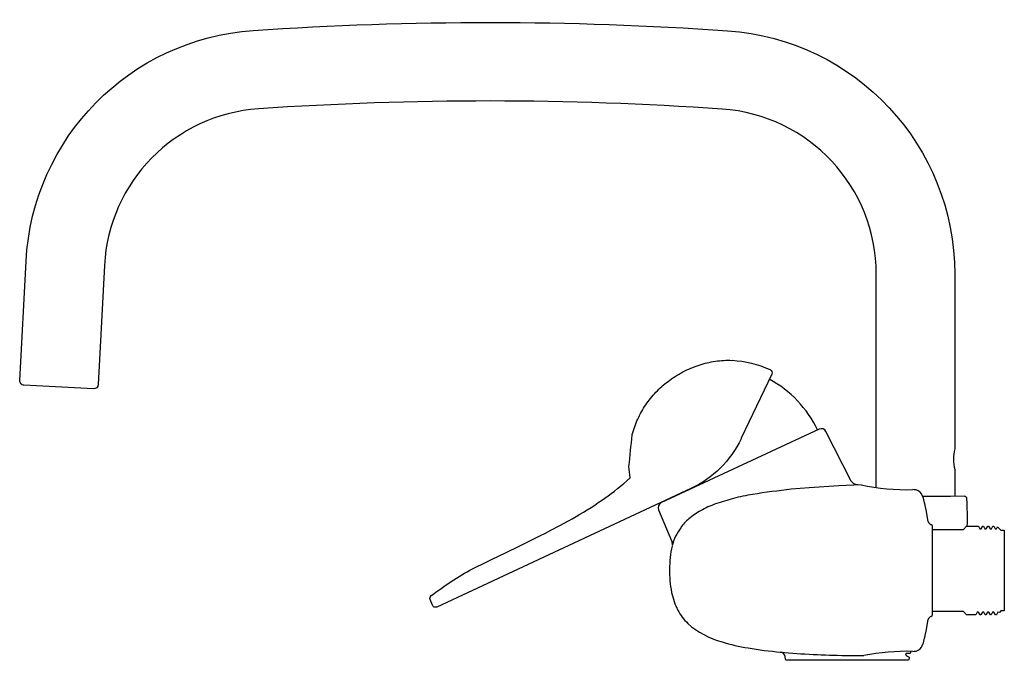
# Model space of a CAD drawing. Header units: millimetres. Extents: x -288 to 0, y -26 to 161.
import ezdxf

# ---------------------------------------------------------------- set-up
doc = ezdxf.new("R2010")
doc.units = ezdxf.units.MM
doc.header["$MEASUREMENT"] = 0
doc.layers.add('PLANNING', color=1, linetype='Continuous')

# ---------------------------------------------------------------- blocks, each defined once
blk = doc.blocks.new('81330250_r')
at = {"layer": 'PLANNING'}
for p, q in [((-57.13, 24.25), (-62.39, 23.78)), ((-48.5, 24.83), (-57.13, 24.25)), ((-41.96, 25.11), (-48.5, 24.83)), ((-26.43, 23.65), (-26.79, 23.68)), ((-22.9, 17.78), (-23.53, 20.68)), ((-11.75, 21.73), (-11.74, 21.73)), ((-23.33, 19.75), (-23.14, 18.54)), ((-22.32, 14.36), (-22.9, 17.78)), ((-21.15, 13.21), (-21.57, 13.45)), ((-21.05, 13.02), (-21.15, 13.21)), ((-21.05, -13.02), (-21.05, 13.02)), ((-21, 12), (-12, 12)), ((-12, 12), (-11.03, 12.97)), ((-11.03, 12.97), (-7.6, 12.97)), ((-7.6, 12.97), (-7.17, 12.25)), ((-7.17, 12.25), (-6.76, 12.25)), ((-6.76, 12.25), (-6.33, 13)), ((-6.33, 13), (-6.1, 12.97)), ((-6.1, 12.97), (-5.67, 12.25)), ((-5.67, 12.25), (-5.27, 12.25)), ((-5.27, 12.25), (-4.83, 13)), ((-4.83, 13), (-4.6, 12.97)), ((-4.6, 12.97), (-4.17, 12.25)), ((-4.17, 12.25), (-3.77, 12.25)), ((-3.77, 12.25), (-3.33, 13)), ((-3.33, 13), (-3.1, 12.97)), ((-3.1, 12.97), (-2.67, 12.25)), ((-2.67, 12.25), (-2.27, 12.25)), ((-2.27, 12.25), (-1.95, 12.78)), ((-1.95, 12.78), (-1, 11.85)), ((-1, 11.85), (0, 11.85)), ((0, 11.85), (0, -11.85)), ((-22.91, -17.81), (-22.33, -14.36)), ((-21.57, -13.45), (-21.15, -13.21)), ((-21.15, -13.21), (-21.05, -13.02)), ((-12, -12), (-21, -12)), ((-11.03, -12.97), (-12, -12)), ((-8.36, -12.99), (-11.03, -12.97)), ((-7.92, -12.25), (-8.36, -12.99)), ((-7.52, -12.25), (-7.92, -12.25)), ((-7.08, -12.99), (-7.52, -12.25)), ((-6.83, -12.96), (-7.08, -12.99)), ((-6.42, -12.25), (-6.83, -12.96)), ((-6.02, -12.24), (-6.42, -12.25)), ((-5.59, -12.97), (-6.02, -12.24)), ((-5.38, -12.98), (-5.59, -12.97)), ((-4.92, -12.25), (-5.38, -12.98)), ((-4.52, -12.25), (-4.92, -12.25)), ((-4.09, -12.99), (-4.52, -12.25)), ((-3.84, -12.98), (-4.09, -12.99)), ((-3.42, -12.25), (-3.84, -12.98)), ((-3.02, -12.24), (-3.42, -12.25)), ((-2.58, -12.98), (-3.02, -12.24)), ((-2.33, -12.95), (-2.58, -12.98)), ((-1.92, -12.25), (-2.33, -12.95)), ((-1.43, -12.26), (-1.92, -12.25)), ((-1, -11.85), (-1.43, -12.26)), ((0, -11.85), (-1, -11.85)), ((-23.53, -20.68), (-22.91, -17.81)), ((-23.14, -18.53), (-23.33, -19.75)), ((-46.44, -24.86), (-41.17, -24.91)), ((-26.79, -23.68), (-26.43, -23.65))]:
    blk.add_line(p, q, dxfattribs=at)
for points in [[(-37.5, 24.3), (-37.5, 86.75, 0.394087), (-82.65, 135.13, 0.034391), (-218.45, 135.2, 0.379302), (-263.58, 89.35), (-265.41, 54.43, -0.413972), (-266.76, 53.21), (-287.15, 54.28, -0.414214), (-288.37, 55.64), (-286.54, 90.55, -0.379302), (-220.02, 158.14, -0.034387), (-81.06, 158.08, -0.394175), (-14.5, 86.75), (-14.51, 35.62, 0.133077), (-14.5, 29.56), (-14.5, 21.71)], [(-79.74, 61.54), (-79.73, 61.55, -0.097857), (-68.62, 58.82, -0.416485), (-68.14, 57.49), (-77.04, 38.74), (-77.1, 38.6, -0.174598), (-91.84, 23.97), (-155.81, -5.86), (-166.18, -10.69, -0.433344), (-167.53, -10.15), (-168.16, -8.52, -0.33081), (-167.84, -7.37, -0.03984), (-155.81, 0.5), (-151.61, 2.56, 0.001155), (-143.5, 6.46), (-139.34, 8.5), (-136.06, 10.13), (-134.42, 10.96), (-132.79, 11.79), (-130.23, 13.14), (-128.95, 13.83), (-127.68, 14.53), (-126.57, 15.16), (-125.45, 15.8), (-124.35, 16.45), (-123.24, 17.11), (-122.15, 17.78), (-121.06, 18.47), (-119.99, 19.17), (-118.92, 19.88), (-117.96, 20.53), (-117, 21.2), (-116.06, 21.87), (-115.13, 22.56), (-114.2, 23.27), (-113.29, 23.98), (-112.39, 24.71), (-111.49, 25.46), (-110.52, 26.3), (-109.56, 27.16, -0.028577), (-109.95, 30.48, 0.001654), (-109.02, 39.71), (-108.99, 39.85), (-108.82, 40.42), (-108.65, 40.99), (-108.46, 41.56), (-108.26, 42.13), (-108.05, 42.69), (-107.83, 43.24), (-107.6, 43.79), (-107.36, 44.34), (-107.1, 44.88), (-106.84, 45.42), (-106.56, 45.95), (-106.27, 46.47), (-105.98, 46.99), (-105.67, 47.5), (-105.35, 48.01), (-105.02, 48.51), (-104.68, 49), (-104.33, 49.48), (-103.97, 49.96), (-103.61, 50.42), (-103.23, 50.89), (-102.84, 51.34), (-102.45, 51.78), (-102.04, 52.22), (-101.63, 52.65), (-101.2, 53.07), (-100.77, 53.48), (-100.33, 53.88), (-99.88, 54.27), (-99.43, 54.66), (-98.96, 55.03), (-98.49, 55.39), (-97.97, 55.78), (-97.45, 56.15), (-96.91, 56.51), (-96.37, 56.86), (-95.82, 57.19), (-95.26, 57.52), (-94.7, 57.84), (-94.13, 58.14), (-93.56, 58.43), (-92.97, 58.72), (-92.39, 58.99), (-91.8, 59.25), (-91.2, 59.49), (-90.6, 59.73), (-89.99, 59.95), (-89.38, 60.16), (-88.8, 60.35), (-88.21, 60.52), (-87.63, 60.68), (-87.03, 60.83), (-86.44, 60.96), (-85.84, 61.09), (-85.24, 61.2), (-84.63, 61.29), (-84.02, 61.37), (-83.41, 61.44), (-82.8, 61.49), (-82.19, 61.53), (-81.58, 61.55), (-80.96, 61.56), (-80.35, 61.56), (-79.74, 61.54)], [(-42.95, 25.09, -0.28904), (-44.83, 26.21), (-52.25, 40.73, 0.400024), (-54.21, 41.39), (-100.57, 19.77, 0.39863), (-101.31, 17.81), (-97.4, 8.49), (-97.25, 7.4)], [(-10.84, 12.97, 0.016765), (-10.93, 20.95, 0.403443), (-11.74, 21.73), (-15.77, 21.71), (-17.01, 21.7), (-17.81, 21.7), (-18.73, 21.69), (-23.86, 21.67)], [(-28.63, -24.97), (-28.03, -25.28, -0.2833), (-27.86, -25.59), (-27.95, -26.07, -0.339006), (-28.24, -26.3), (-63.76, -26.3, -0.324597), (-64.05, -26.07), (-64.21, -25.17, 0.329612), (-65.5, -23.91)], [(-27.5, -23.69), (-27.52, -24.1), (-27.65, -24.3), (-28.71, -24.3), (-28.87, -24.36), (-28.92, -24.66, -0.452369), (-28.65, -25.01)]]:
    blk.add_lwpolyline(points, format="xyb", dxfattribs=at)
for centre, radius, start, end in [((-84.54, 26.88), 33.08, 25.5653, 61.6702), ((-39.36, -192.24), 217.24, 96.0846, 99.0988), ((-28.55, 86.17), 62.51, 257.6128, 271.6168), ((-26.38, 21.16), 2.49, 32.4781, 91.0107), ((-61.62, -46.61), 69.98, 104.6767, 109.1312), ((-64.36, -36.12), 59.14, 99.0988, 104.6767), ((-29.63, 19.23), 6.26, 13.3988, 31.4024), ((-77.35, -2.86), 23.44, 119.6987, 129.9285), ((-75.93, -5.36), 26.32, 109.1312, 119.6987), ((-83.57, 4.57), 13.76, 129.9285, 144.5501), ((-80.48, 2.37), 17.54, 144.5501, 154.1537), ((-20.78, 14.87), 1.62, 198.2419, 241.0957), ((-83.65, 3.91), 14.02, 154.1537, 166.5159), ((-20.79, -14.87), 1.62, 118.8723, 161.9308), ((-26.38, -21.16), 2.49, 268.9895, 327.5219), ((-29.63, -19.23), 6.27, 328.6018, 346.6085), ((-44.26, 210.28), 235.15, 264.8053, 269.469), ((-28.34, -90.43), 66.76, 88.6656, 101.0772)]:
    blk.add_arc(centre, radius, start, end, dxfattribs=at)
blk.add_open_spline([(-97.29, 7.17), (-97.82, 4.94), (-98.28, 0.39), (-97.77, -6.03), (-96.02, -11.55), (-91.5, -17.49), (-83.89, -20.88), (-74.54, -22.91), (-68.72, -23.62), (-65.56, -23.91)], degree=3, knots=[372.281721, 372.281721, 372.281721, 372.281721, 379.153932, 385.964789, 391.486878, 396.393483, 407.866703, 415.730384, 425.30423, 425.30423, 425.30423, 425.30423], dxfattribs=at)

msp = doc.modelspace()

# ---------------------------------------------------------------- block references
msp.add_blockref('81330250_r', (0, 0))

doc.saveas('drawing.dxf')
